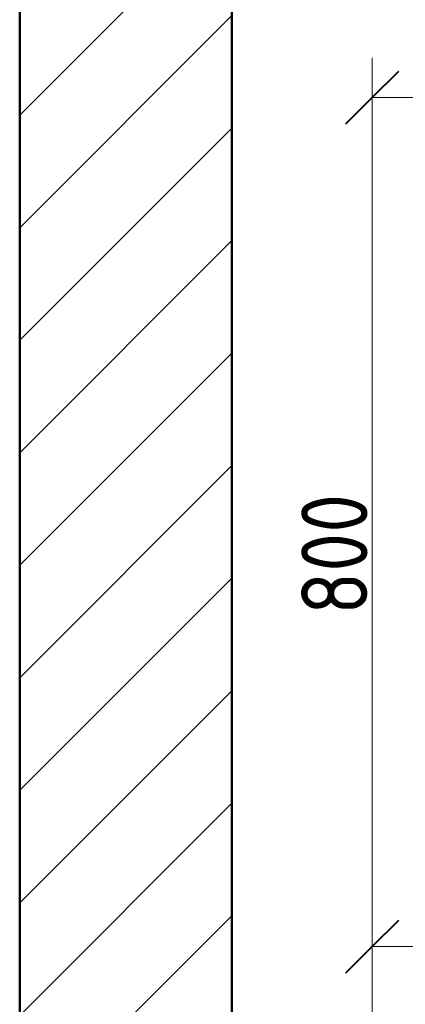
# Model space of a CAD drawing. Header units: metres. Extents: x -54598 to 1827199, y -329446 to -256744.
# Tile 201 of 256: x 145442 to 146896, y -271872 to -268160. Entities that reach past the tile are written whole.
import ezdxf

# ---------------------------------------------------------------- set-up
doc = ezdxf.new("R2010")
doc.units = ezdxf.units.M
for name, color, linetype, lineweight in [('A-ANNO-DIMS', 7, 'Continuous', 9), ('A-WALL', 113, 'Continuous', 20), ('A-WALL-PATT', 111, 'Continuous', 20)]:
    doc.layers.add(name, color=color, linetype=linetype, lineweight=lineweight)
doc.styles.add('GOST Common', font='GOST_Common.ttf', dxfattribs={"width": 0.9, "height": 125})

# ---------------------------------------------------------------- blocks, each defined once
blk = doc.blocks.new('fasdfds')
at = {"layer": 'A-WALL-PATT', "lineweight": 9}
h = blk.add_hatch(dxfattribs=at)
h.set_pattern_fill('FP_1', color=256, style=0, pattern_type=2)
h.set_pattern_definition([(45, (277320.89, 96402.19), (-53.033, 53.033), [])])
h.paths.add_polyline_path([(291697.32, 94402.19), (291697.32, 96090.31), (291497.32, 96090.31), (291497.32, 94402.19)])
at = {"layer": 'A-ANNO-DIMS', "lineweight": 20}
for p, q in [((291829.57, 95540), (291829.57, 94664.7)), ((292092.7, 95502.5), (291829.57, 95502.5)), ((291829.57, 94364.7), (291829.57, 94739.7)), ((293513.08, 94702.2), (291829.57, 94702.2)), ((293628.11, 94702.2), (291829.57, 94702.2))]:
    blk.add_line(p, q, dxfattribs=at)
at = {"layer": 'A-ANNO-DIMS', "lineweight": 40}
for p, q in [((291829.57, 95502.5), (291854.57, 95527.5)), ((291829.57, 95502.5), (291804.57, 95477.5)), ((291829.57, 94702.2), (291854.57, 94727.2)), ((291829.57, 94702.2), (291854.57, 94727.2)), ((291829.57, 94702.2), (291804.57, 94677.2)), ((291829.57, 94702.2), (291804.57, 94677.2))]:
    blk.add_line(p, q, dxfattribs=at)
at = {"layer": 'A-WALL', "lineweight": 50}
for p, q in [((291497.32, 96090.31), (291497.32, 94402.19)), ((291697.32, 94402.19), (291697.32, 96090.31))]:
    blk.add_line(p, q, dxfattribs=at)
at = {"layer": 'A-ANNO-DIMS', "lineweight": 20, "insert": (291825.21, 95014.99), "char_height": 62.5, "width": 209.666, "attachment_point": 7, "rotation": 90, "line_spacing_factor": 1.022761, "style": 'GOST Common'}
blk.add_mtext('800', dxfattribs=at)

msp = doc.modelspace()

# ---------------------------------------------------------------- block references
at = {"color": 5, "lineweight": 30, "xscale": 4, "yscale": 4, "zscale": 4}
msp.add_blockref('fasdfds', (-1020547.1, -650463.4), dxfattribs=at)

doc.saveas('drawing.dxf')
